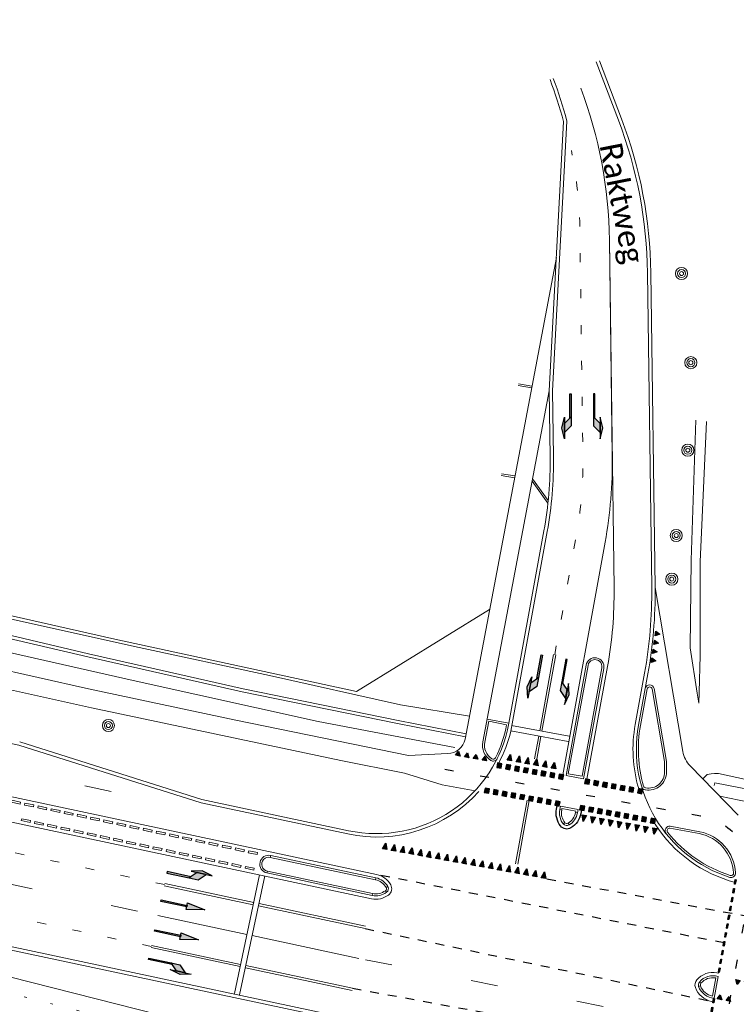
# Model space of a CAD drawing. Extents: x 177628 to 188968, y 384226 to 390673.
# Tile 15 of 256: x 178397 to 178477, y 386833 to 386942. Entities that reach past the tile are written whole.
import ezdxf

# ---------------------------------------------------------------- set-up
doc = ezdxf.new("R2010")
doc.units = 0
for name, pattern in [('Markering 1-1', [2, 1, -1]), ('Markering 1-3', [4, 1, -3]), ('VW-1-3_STREEP', [4, 1, -3]), ('VW-3-9_STREEP', [12, 3, -9]), ('VW-30-270_STREEP', [3, 0.3, -2.7])]:
    doc.linetypes.add(name, pattern=pattern)
for name, color, linetype, lineweight in [('2901', 253, 'Continuous', 13), ('B-AF-RAST-GD', 253, 'HEKWERK', 13), ('B-BP-BOOM-GD', 253, 'Continuous', 13), ('B-MK-BLOKLG-GD', 253, 'VW-1-3_STREEP', 13), ('B-MK-PIJL-GD', 253, 'Continuous', 13), ('B-MK-STRP-GD', 253, 'Continuous', 13), ('B-TR-SLOO-GD', 253, 'Continuous', 13), ('B-TR-TALB-GD', 253, 'Continuous', 13), ('B-TR-TALO-GD', 253, 'Continuous', 13), ('B-VH-BNDH-GD', 253, 'Continuous', 13), ('B-VH-FPAD-GD', 8, 'Continuous', 13), ('B-VH-HFDR-GD', 8, 'Continuous', 13), ('B-WE-VW-MARKERING_LANGS_STREEP_30270-G', 253, 'VW-30-270_STREEP', 13), ('B-WE-VW-MARKERING_LANGS_STREEP_39-G', 253, 'VW-3-9_STREEP', 13), ('B-WT-HDUIK-GD', 253, 'Continuous', 13), ('Z06', 7, 'Continuous', 9)]:
    doc.layers.add(name, color=color, linetype=linetype, lineweight=lineweight)
doc.layers.add('GV-nw-markering', color=8, linetype='Continuous')
doc.styles.add('Legend', font='calibri.ttf')
doc.linetypes.add('HEKWERK', pattern='A,7,-1.5,[1,ProvNB.shx,S=0.75,R=0,X=0,Y=0],-1.5', length=10)

# ---------------------------------------------------------------- blocks, each defined once
blk = doc.blocks.new('2901_2901', base_point=(177628.113717, 385871.174588))
at = {"layer": '2901'}
for radius in [0.675, 0.45, 0.225]:
    blk.add_circle((177628.113717, 385871.174588), radius, dxfattribs=at)
blk = doc.blocks.new('*U39')
for points in [[(0.67, 5), (0.97, 3.8), (0.67, 2.6)], [(-0.08, 3.55), (0.67, 4.3), (0.67, 3.3), (-0.08, 2.55)], [(-0.08, 2.55), (0.08, 2.7), (0.08, 0), (-0.08, 0)]]:
    blk.add_lwpolyline(points, close=True)
for points in [[(0.67, 5), (0.97, 3.8), (0.67, 2.6)], [(-0.08, 3.55), (0.67, 4.3), (-0.08, 2.55), (0.67, 3.3)], [(-0.08, 2.55), (0.08, 2.7), (-0.08, 0), (0.08, 0)]]:
    blk.add_solid(points)
blk = doc.blocks.new('*U58')
at = {"layer": 'GV-nw-markering'}
blk.add_blockref('*U39', (-0.3, 0), dxfattribs=at)
blk = doc.blocks.new('pijlmarkering rechtdoor')
for points in [[(0, 5), (0.38, 2.95), (-0.37, 2.95)], [(-0.08, 2.95), (0.08, 2.95), (0.08, 0), (-0.08, 0)]]:
    blk.add_lwpolyline(points, close=True)
for points in [[(0, 5), (0.38, 2.95), (-0.37, 2.95)], [(-0.08, 2.95), (0.08, 2.95), (-0.08, 0), (0.08, 0)]]:
    blk.add_solid(points)
blk = doc.blocks.new('*U59')
at = {"layer": 'GV-nw-markering'}
blk.add_blockref('pijlmarkering rechtdoor', (0, 0), dxfattribs=at)
blk = doc.blocks.new('*U57')
at = {"layer": 'GV-nw-markering', "xscale": -1}
blk.add_blockref('*U39', (0.3, 0), dxfattribs=at)
blk = doc.blocks.new('*U81')
at = {"layer": 'GV-nw-markering'}
for points in [[(-1.02, 0.05), (-1.02, -0.05), (-0.52, -0.05), (-0.52, 0.05)], [(-0.02, 0.05), (-0.02, -0.05), (0.48, -0.05), (0.48, 0.05)], [(0.98, 0.05), (0.98, -0.05), (1.48, -0.05), (1.48, 0.05)], [(1.98, 0.05), (1.98, -0.05), (2.48, -0.05), (2.48, 0.05)], [(2.98, 0.05), (2.98, -0.05), (3.48, -0.05), (3.48, 0.05)], [(3.98, 0.05), (3.98, -0.05), (4.48, -0.05), (4.48, 0.05)], [(4.98, 0.05), (4.98, -0.05), (5.48, -0.05), (5.48, 0.05)], [(5.98, 0.05), (5.98, -0.05), (6.48, -0.05), (6.48, 0.05)], [(6.98, 0.05), (6.98, -0.05), (7.48, -0.05), (7.48, 0.05)], [(7.98, 0.05), (7.98, -0.05), (8.48, -0.05), (8.48, 0.05)], [(8.98, 0.05), (8.98, -0.05), (9.48, -0.05), (9.48, 0.05)]]:
    blk.add_hatch(color=256, dxfattribs=at).paths.add_polyline_path(points)
at = {"layer": 'GV-nw-markering', "flags": 128}
for points in [[(-0.52, -0.05), (-1.02, -0.05), (-1.02, 0.05), (-0.52, 0.05)], [(0.48, -0.05), (-0.02, -0.05), (-0.02, 0.05), (0.48, 0.05)], [(1.48, -0.05), (0.98, -0.05), (0.98, 0.05), (1.48, 0.05)], [(2.48, -0.05), (1.98, -0.05), (1.98, 0.05), (2.48, 0.05)], [(3.48, -0.05), (2.98, -0.05), (2.98, 0.05), (3.48, 0.05)], [(4.48, -0.05), (3.98, -0.05), (3.98, 0.05), (4.48, 0.05)], [(5.48, -0.05), (4.98, -0.05), (4.98, 0.05), (5.48, 0.05)], [(6.48, -0.05), (5.98, -0.05), (5.98, 0.05), (6.48, 0.05)], [(7.48, -0.05), (6.98, -0.05), (6.98, 0.05), (7.48, 0.05)], [(8.48, -0.05), (7.98, -0.05), (7.98, 0.05), (8.48, 0.05)], [(9.48, -0.05), (8.98, -0.05), (8.98, 0.05), (9.48, 0.05)]]:
    blk.add_lwpolyline(points, close=True, dxfattribs=at)
blk = doc.blocks.new('*U82')
at = {"layer": 'GV-nw-markering'}
for points in [[(-1.02, 0.05), (-1.02, -0.05), (-0.52, -0.05), (-0.52, 0.05)], [(-0.02, 0.05), (-0.02, -0.05), (0.48, -0.05), (0.48, 0.05)], [(0.98, 0.05), (0.98, -0.05), (1.48, -0.05), (1.48, 0.05)], [(1.98, 0.05), (1.98, -0.05), (2.48, -0.05), (2.48, 0.05)], [(2.98, 0.05), (2.98, -0.05), (3.48, -0.05), (3.48, 0.05)], [(3.98, 0.05), (3.98, -0.05), (4.48, -0.05), (4.48, 0.05)], [(4.98, 0.05), (4.98, -0.05), (5.48, -0.05), (5.48, 0.05)], [(5.98, 0.05), (5.98, -0.05), (6.48, -0.05), (6.48, 0.05)], [(6.98, 0.05), (6.98, -0.05), (7.48, -0.05), (7.48, 0.05)]]:
    blk.add_hatch(color=256, dxfattribs=at).paths.add_polyline_path(points)
at = {"layer": 'GV-nw-markering', "flags": 128}
for points in [[(-0.52, -0.05), (-1.02, -0.05), (-1.02, 0.05), (-0.52, 0.05)], [(0.48, -0.05), (-0.02, -0.05), (-0.02, 0.05), (0.48, 0.05)], [(1.48, -0.05), (0.98, -0.05), (0.98, 0.05), (1.48, 0.05)], [(2.48, -0.05), (1.98, -0.05), (1.98, 0.05), (2.48, 0.05)], [(3.48, -0.05), (2.98, -0.05), (2.98, 0.05), (3.48, 0.05)], [(4.48, -0.05), (3.98, -0.05), (3.98, 0.05), (4.48, 0.05)], [(5.48, -0.05), (4.98, -0.05), (4.98, 0.05), (5.48, 0.05)], [(6.48, -0.05), (5.98, -0.05), (5.98, 0.05), (6.48, 0.05)], [(7.48, -0.05), (6.98, -0.05), (6.98, 0.05), (7.48, 0.05)]]:
    blk.add_lwpolyline(points, close=True, dxfattribs=at)
blk = doc.blocks.new('*U79')
at = {"layer": 'GV-nw-markering'}
for points in [[(-0.25, 0), (-0.25, -0.5), (0.25, -0.5), (0.25, 0)], [(0.75, 0), (0.75, -0.5), (1.25, -0.5), (1.25, 0)], [(1.75, 0), (1.75, -0.5), (2.25, -0.5), (2.25, 0)], [(2.75, 0), (2.75, -0.5), (3.25, -0.5), (3.25, 0)], [(3.75, 0), (3.75, -0.5), (4.25, -0.5), (4.25, 0)], [(4.75, 0), (4.75, -0.5), (5.25, -0.5), (5.25, 0)], [(5.75, 0), (5.75, -0.5), (6.25, -0.5), (6.25, 0)], [(6.75, 0), (6.75, -0.5), (7.25, -0.5), (7.25, 0)], [(7.75, 0), (7.75, -0.5), (8.25, -0.5), (8.25, 0)]]:
    blk.add_lwpolyline(points, close=True, dxfattribs=at)
for points in [[(-0.25, 0), (0.25, 0), (-0.25, -0.5), (0.25, -0.5)], [(0.75, 0), (1.25, 0), (0.75, -0.5), (1.25, -0.5)], [(1.75, 0), (2.25, 0), (1.75, -0.5), (2.25, -0.5)], [(2.75, 0), (3.25, 0), (2.75, -0.5), (3.25, -0.5)], [(3.75, 0), (4.25, 0), (3.75, -0.5), (4.25, -0.5)], [(4.75, 0), (5.25, 0), (4.75, -0.5), (5.25, -0.5)], [(5.75, 0), (6.25, 0), (5.75, -0.5), (6.25, -0.5)], [(6.75, 0), (7.25, 0), (6.75, -0.5), (7.25, -0.5)], [(7.75, 0), (8.25, 0), (7.75, -0.5), (8.25, -0.5)]]:
    blk.add_solid(points, dxfattribs=at)
blk = doc.blocks.new('*U80')
at = {"layer": 'GV-nw-markering'}
for points in [[(-0.25, 0), (-0.25, -0.5), (0.25, -0.5), (0.25, 0)], [(0.75, 0), (0.75, -0.5), (1.25, -0.5), (1.25, 0)], [(1.75, 0), (1.75, -0.5), (2.25, -0.5), (2.25, 0)], [(2.75, 0), (2.75, -0.5), (3.25, -0.5), (3.25, 0)], [(3.75, 0), (3.75, -0.5), (4.25, -0.5), (4.25, 0)], [(4.75, 0), (4.75, -0.5), (5.25, -0.5), (5.25, 0)], [(5.75, 0), (5.75, -0.5), (6.25, -0.5), (6.25, 0)], [(6.75, 0), (6.75, -0.5), (7.25, -0.5), (7.25, 0)], [(7.75, 0), (7.75, -0.5), (8.25, -0.5), (8.25, 0)]]:
    blk.add_lwpolyline(points, close=True, dxfattribs=at)
for points in [[(-0.25, 0), (0.25, 0), (-0.25, -0.5), (0.25, -0.5)], [(0.75, 0), (1.25, 0), (0.75, -0.5), (1.25, -0.5)], [(1.75, 0), (2.25, 0), (1.75, -0.5), (2.25, -0.5)], [(2.75, 0), (3.25, 0), (2.75, -0.5), (3.25, -0.5)], [(3.75, 0), (4.25, 0), (3.75, -0.5), (4.25, -0.5)], [(4.75, 0), (5.25, 0), (4.75, -0.5), (5.25, -0.5)], [(5.75, 0), (6.25, 0), (5.75, -0.5), (6.25, -0.5)], [(6.75, 0), (7.25, 0), (6.75, -0.5), (7.25, -0.5)], [(7.75, 0), (8.25, 0), (7.75, -0.5), (8.25, -0.5)]]:
    blk.add_solid(points, dxfattribs=at)
blk = doc.blocks.new('*U75')
at = {"layer": 'GV-nw-markering'}
for points in [[(-0.25, 0), (-0.25, -0.5), (0.25, -0.5), (0.25, 0)], [(0.75, 0), (0.75, -0.5), (1.25, -0.5), (1.25, 0)], [(1.75, 0), (1.75, -0.5), (2.25, -0.5), (2.25, 0)], [(2.75, 0), (2.75, -0.5), (3.25, -0.5), (3.25, 0)], [(3.75, 0), (3.75, -0.5), (4.25, -0.5), (4.25, 0)], [(4.75, 0), (4.75, -0.5), (5.25, -0.5), (5.25, 0)], [(5.75, 0), (5.75, -0.5), (6.25, -0.5), (6.25, 0)]]:
    blk.add_lwpolyline(points, close=True, dxfattribs=at)
for points in [[(-0.25, 0), (0.25, 0), (-0.25, -0.5), (0.25, -0.5)], [(0.75, 0), (1.25, 0), (0.75, -0.5), (1.25, -0.5)], [(1.75, 0), (2.25, 0), (1.75, -0.5), (2.25, -0.5)], [(2.75, 0), (3.25, 0), (2.75, -0.5), (3.25, -0.5)], [(3.75, 0), (4.25, 0), (3.75, -0.5), (4.25, -0.5)], [(4.75, 0), (5.25, 0), (4.75, -0.5), (5.25, -0.5)], [(5.75, 0), (6.25, 0), (5.75, -0.5), (6.25, -0.5)]]:
    blk.add_solid(points, dxfattribs=at)
blk = doc.blocks.new('*U76')
at = {"layer": 'GV-nw-markering'}
for points in [[(-0.25, 0), (-0.25, -0.5), (0.25, -0.5), (0.25, 0)], [(0.75, 0), (0.75, -0.5), (1.25, -0.5), (1.25, 0)], [(1.75, 0), (1.75, -0.5), (2.25, -0.5), (2.25, 0)], [(2.75, 0), (2.75, -0.5), (3.25, -0.5), (3.25, 0)], [(3.75, 0), (3.75, -0.5), (4.25, -0.5), (4.25, 0)], [(4.75, 0), (4.75, -0.5), (5.25, -0.5), (5.25, 0)], [(5.75, 0), (5.75, -0.5), (6.25, -0.5), (6.25, 0)], [(6.75, 0), (6.75, -0.5), (7.25, -0.5), (7.25, 0)]]:
    blk.add_lwpolyline(points, close=True, dxfattribs=at)
for points in [[(-0.25, 0), (0.25, 0), (-0.25, -0.5), (0.25, -0.5)], [(0.75, 0), (1.25, 0), (0.75, -0.5), (1.25, -0.5)], [(1.75, 0), (2.25, 0), (1.75, -0.5), (2.25, -0.5)], [(2.75, 0), (3.25, 0), (2.75, -0.5), (3.25, -0.5)], [(3.75, 0), (4.25, 0), (3.75, -0.5), (4.25, -0.5)], [(4.75, 0), (5.25, 0), (4.75, -0.5), (5.25, -0.5)], [(5.75, 0), (6.25, 0), (5.75, -0.5), (6.25, -0.5)], [(6.75, 0), (7.25, 0), (6.75, -0.5), (7.25, -0.5)]]:
    blk.add_solid(points, dxfattribs=at)
blk = doc.blocks.new('*U68')
at = {"layer": 'GV-nw-markering'}
for points in [[(-0.33, 0), (0.17, 0), (-0.08, -0.5), (-0.33, 0)], [(0.67, 0), (1.17, 0), (0.92, -0.5), (0.67, 0)]]:
    blk.add_lwpolyline(points, close=True, dxfattribs=at)
for points in [[(-0.33, 0), (0.17, 0), (-0.08, -0.5)], [(0.67, 0), (1.17, 0), (0.92, -0.5)]]:
    blk.add_solid(points, dxfattribs=at)
blk = doc.blocks.new('*U70')
at = {"layer": 'GV-nw-markering'}
for points in [[(-0.52, 0), (-0.02, 0), (-0.27, -0.5), (-0.52, 0)], [(0.48, 0), (0.98, 0), (0.73, -0.5), (0.48, 0)], [(1.48, 0), (1.98, 0), (1.73, -0.5), (1.48, 0)], [(2.48, 0), (2.98, 0), (2.73, -0.5), (2.48, 0)]]:
    blk.add_lwpolyline(points, close=True, dxfattribs=at)
for points in [[(-0.52, 0), (-0.02, 0), (-0.27, -0.5)], [(0.48, 0), (0.98, 0), (0.73, -0.5)], [(1.48, 0), (1.98, 0), (1.73, -0.5)], [(2.48, 0), (2.98, 0), (2.73, -0.5)]]:
    blk.add_solid(points, dxfattribs=at)
blk = doc.blocks.new('*U71')
at = {"layer": 'GV-nw-markering'}
for points in [[(-0.52, 0), (-0.02, 0), (-0.27, -0.5), (-0.52, 0)], [(0.48, 0), (0.98, 0), (0.73, -0.5), (0.48, 0)], [(1.48, 0), (1.98, 0), (1.73, -0.5), (1.48, 0)], [(2.48, 0), (2.98, 0), (2.73, -0.5), (2.48, 0)]]:
    blk.add_lwpolyline(points, close=True, dxfattribs=at)
for points in [[(-0.52, 0), (-0.02, 0), (-0.27, -0.5)], [(0.48, 0), (0.98, 0), (0.73, -0.5)], [(1.48, 0), (1.98, 0), (1.73, -0.5)], [(2.48, 0), (2.98, 0), (2.73, -0.5)]]:
    blk.add_solid(points, dxfattribs=at)
blk = doc.blocks.new('*U66')
at = {"layer": 'GV-nw-markering'}
for points in [[(-0.65, 0), (-0.15, 0), (-0.4, -0.7), (-0.65, 0)], [(0.35, 0), (0.85, 0), (0.6, -0.7), (0.35, 0)], [(1.35, 0), (1.85, 0), (1.6, -0.7), (1.35, 0)], [(2.35, 0), (2.85, 0), (2.6, -0.7), (2.35, 0)], [(3.35, 0), (3.85, 0), (3.6, -0.7), (3.35, 0)], [(4.35, 0), (4.85, 0), (4.6, -0.7), (4.35, 0)]]:
    blk.add_lwpolyline(points, close=True, dxfattribs=at)
for points in [[(-0.65, 0), (-0.15, 0), (-0.4, -0.7)], [(0.35, 0), (0.85, 0), (0.6, -0.7)], [(1.35, 0), (1.85, 0), (1.6, -0.7)], [(2.35, 0), (2.85, 0), (2.6, -0.7)], [(3.35, 0), (3.85, 0), (3.6, -0.7)], [(4.35, 0), (4.85, 0), (4.6, -0.7)]]:
    blk.add_solid(points, dxfattribs=at)
blk = doc.blocks.new('*U67')
at = {"layer": 'GV-nw-markering'}
for points in [[(-0.65, 0), (-0.15, 0), (-0.4, -0.7), (-0.65, 0)], [(0.35, 0), (0.85, 0), (0.6, -0.7), (0.35, 0)], [(1.35, 0), (1.85, 0), (1.6, -0.7), (1.35, 0)], [(2.35, 0), (2.85, 0), (2.6, -0.7), (2.35, 0)], [(3.35, 0), (3.85, 0), (3.6, -0.7), (3.35, 0)], [(4.35, 0), (4.85, 0), (4.6, -0.7), (4.35, 0)], [(5.35, 0), (5.85, 0), (5.6, -0.7), (5.35, 0)], [(6.35, 0), (6.85, 0), (6.6, -0.7), (6.35, 0)], [(7.35, 0), (7.85, 0), (7.6, -0.7), (7.35, 0)], [(8.35, 0), (8.85, 0), (8.6, -0.7), (8.35, 0)], [(9.35, 0), (9.85, 0), (9.6, -0.7), (9.35, 0)], [(10.35, 0), (10.85, 0), (10.6, -0.7), (10.35, 0)], [(11.35, 0), (11.85, 0), (11.6, -0.7), (11.35, 0)], [(12.35, 0), (12.85, 0), (12.6, -0.7), (12.35, 0)], [(13.35, 0), (13.85, 0), (13.6, -0.7), (13.35, 0)], [(14.35, 0), (14.85, 0), (14.6, -0.7), (14.35, 0)], [(15.35, 0), (15.85, 0), (15.6, -0.7), (15.35, 0)], [(16.35, 0), (16.85, 0), (16.6, -0.7), (16.35, 0)], [(17.35, 0), (17.85, 0), (17.6, -0.7), (17.35, 0)]]:
    blk.add_lwpolyline(points, close=True, dxfattribs=at)
for points in [[(-0.65, 0), (-0.15, 0), (-0.4, -0.7)], [(0.35, 0), (0.85, 0), (0.6, -0.7)], [(1.35, 0), (1.85, 0), (1.6, -0.7)], [(2.35, 0), (2.85, 0), (2.6, -0.7)], [(3.35, 0), (3.85, 0), (3.6, -0.7)], [(4.35, 0), (4.85, 0), (4.6, -0.7)], [(5.35, 0), (5.85, 0), (5.6, -0.7)], [(6.35, 0), (6.85, 0), (6.6, -0.7)], [(7.35, 0), (7.85, 0), (7.6, -0.7)], [(8.35, 0), (8.85, 0), (8.6, -0.7)], [(9.35, 0), (9.85, 0), (9.6, -0.7)], [(10.35, 0), (10.85, 0), (10.6, -0.7)], [(11.35, 0), (11.85, 0), (11.6, -0.7)], [(12.35, 0), (12.85, 0), (12.6, -0.7)], [(13.35, 0), (13.85, 0), (13.6, -0.7)], [(14.35, 0), (14.85, 0), (14.6, -0.7)], [(15.35, 0), (15.85, 0), (15.6, -0.7)], [(16.35, 0), (16.85, 0), (16.6, -0.7)], [(17.35, 0), (17.85, 0), (17.6, -0.7)]]:
    blk.add_solid(points, dxfattribs=at)
blk = doc.blocks.new('*U61')
at = {"layer": 'GV-nw-markering'}
for points in [[(-1.13, 0), (-0.63, 0), (-0.88, -0.7), (-1.13, 0)], [(-0.13, 0), (0.37, 0), (0.12, -0.7), (-0.13, 0)], [(0.87, 0), (1.37, 0), (1.12, -0.7), (0.87, 0)], [(1.87, 0), (2.37, 0), (2.12, -0.7), (1.87, 0)], [(2.87, 0), (3.37, 0), (3.12, -0.7), (2.87, 0)], [(3.87, 0), (4.37, 0), (4.12, -0.7), (3.87, 0)], [(4.87, 0), (5.37, 0), (5.12, -0.7), (4.87, 0)], [(5.87, 0), (6.37, 0), (6.12, -0.7), (5.87, 0)], [(6.87, 0), (7.37, 0), (7.12, -0.7), (6.87, 0)]]:
    blk.add_lwpolyline(points, close=True, dxfattribs=at)
for points in [[(-1.13, 0), (-0.63, 0), (-0.88, -0.7)], [(-0.13, 0), (0.37, 0), (0.12, -0.7)], [(0.87, 0), (1.37, 0), (1.12, -0.7)], [(1.87, 0), (2.37, 0), (2.12, -0.7)], [(2.87, 0), (3.37, 0), (3.12, -0.7)], [(3.87, 0), (4.37, 0), (4.12, -0.7)], [(4.87, 0), (5.37, 0), (5.12, -0.7)], [(5.87, 0), (6.37, 0), (6.12, -0.7)], [(6.87, 0), (7.37, 0), (7.12, -0.7)]]:
    blk.add_solid(points, dxfattribs=at)

msp = doc.modelspace()

# ---------------------------------------------------------------- linework, layer by layer
at = {"layer": 'B-AF-RAST-GD', "flags": 128}
for points in [[(178407.352, 386873.394), (178385.813, 386878.242), (178368.891, 386882.038), (178352.75, 386885.604), (178338.403, 386888.604), (178325.13, 386891.837), (178310.518, 386895.098), (178297.597, 386898.057), (178285.781, 386900.869), (178280.749, 386902.033)], [(178407.352, 386873.394), (178434.277, 386867.547)]]:
    msp.add_lwpolyline(points, dxfattribs=at)
at = {"layer": 'B-AF-RAST-GD'}
msp.add_lwpolyline([(178434.277, 386867.547), (178449.129, 386876.676)], dxfattribs=at)
at = {"layer": 'B-MK-BLOKLG-GD', "flags": 128}
msp.add_lwpolyline([(178456.386, 386871.644), (178458.779, 386884.789, 0.0483972), (178459.531, 386893.782), (178459.198, 386918.78, 0.0455334), (178458.25, 386927.841)], format="xyb", dxfattribs=at)
for points in [[(178412.886, 386846.028), (178309.111, 386868.118)], [(178411.418, 386839.133), (178346.767, 386852.894)]]:
    msp.add_lwpolyline(points, dxfattribs=at)
at = {"layer": 'B-MK-PIJL-GD'}
msp.add_lwpolyline([(178411.444, 386839.255), (178421.372, 386837.142)], dxfattribs=at)
at = {"layer": 'B-MK-STRP-GD'}
for points in [[(178465.755, 386856.724, -0.1179927), (178465.363, 386863.871), (178466.403, 386869.583, 0.0483972), (178467.202, 386879.134), (178466.735, 386914.212, 0.0879108), (178463.487, 386931.222), (178461.02, 386937.695)], [(178450.146, 386859.567, 0.0558331), (178451.504, 386863.118), (178455.557, 386885.376, 0.0483972), (178456.256, 386893.739), (178456.159, 386901.044), (178457.746, 386931.115, 0.024776), (178456.221, 386935.865), (178456.22, 386935.867)], [(178457.279, 386858.268), (178462.001, 386884.203, 0.0483972), (178462.806, 386893.826), (178462.486, 386917.856, 0.0866515), (178459.302, 386934.76)], [(178459.984, 386857.775), (178462.271, 386870.335, 0.0483972), (178463.002, 386879.078), (178462.486, 386917.856, 0.0866515), (178459.302, 386934.76)], [(178447.946, 386856.41, -0.2677617), (178433.329, 386851.671), (178416.964, 386855.154), (178396.649, 386861.574), (178308.638, 386880.308), (178266.164, 386889.609)], [(178264.983, 386882.626), (178307.431, 386874.635), (178436.539, 386847.154), (178436.539, 386847.154, -0.2134218), (178438.105, 386846.011, -0.381966), (178437.862, 386844.87, -0.2134218), (178435.966, 386844.464), (178336.201, 386865.7), (178305.031, 386868.858), (178278.825, 386874.436, 0.0294774), (178243.927, 386879.739), (178188.969, 386884.801)], [(178189.003, 386878.27), (178240.365, 386873.539, -0.0294774), (178275.35, 386868.224), (178304.735, 386861.969), (178342.738, 386853.88), (178372.493, 386844.07), (178436.919, 386830.356, -0.2183728), (178447.203, 386822.704)], [(178476.5, 386846.268, -0.1854022), (178467.587, 386852.754, -0.1854022)], [(178474.083, 386832.984), (178473.885, 386833.02, -0.2679492), (178472.074, 386834.556, -0.2679492), (178472.231, 386835.417, -0.2679492), (178474.467, 386836.217), (178474.665, 386836.181)]]:
    msp.add_lwpolyline(points, format="xyb", dxfattribs=at)
for points in [[(178454.716, 386863.176), (178456.263, 386871.667)], [(178454.962, 386863.132), (178456.508, 386871.622)], [(178457.988, 386862.581), (178451.574, 386863.749)], [(178457.88, 386861.99), (178451.499, 386863.152)], [(178454.149, 386860.058), (178454.609, 386862.586)], [(178454.394, 386860.013), (178454.855, 386862.541)], [(178452.016, 386848.345), (178453.307, 386855.434)], [(178452.261, 386848.299), (178453.552, 386855.389)], [(178420.68, 386833.89), (178423.495, 386847.118)], [(178421.266, 386833.765), (178424.082, 386846.994)], [(178412.86, 386845.906), (178422.788, 386843.793)], [(178412.912, 386846.151), (178422.84, 386844.037)], [(178423.374, 386843.668), (178435.258, 386841.138)], [(178423.426, 386843.913), (178435.31, 386841.383)], [(178412.152, 386842.581), (178422.08, 386840.467)], [(178422.667, 386840.343), (178434.55, 386837.813)], [(178411.392, 386839.011), (178421.32, 386836.897)], [(178421.959, 386837.017), (178433.842, 386834.487)], [(178421.907, 386836.773), (178433.79, 386834.243)]]:
    msp.add_lwpolyline(points, dxfattribs=at)
at = {"layer": 'B-TR-SLOO-GD', "flags": 128}
for points in [[(178280.778, 386901.662), (178281.252, 386901.553), (178295.884, 386898.189), (178310.936, 386894.778), (178327.44, 386891.004), (178338.403, 386888.604), (178353.177, 386885.191), (178363.873, 386882.665), (178377.445, 386879.783), (178392.458, 386876.347), (178410.082, 386872.462)], [(178409.39, 386868.785), (178392.467, 386872.601), (178371.579, 386877.324), (178352.258, 386881.902), (178335.138, 386885.554), (178318.748, 386889.683), (178302.32, 386893.479), (178282.372, 386898.131), (178281.029, 386898.441)], [(178474.156, 386857.078), (178474.234, 386857.363), (178479.384, 386856.37)]]:
    msp.add_lwpolyline(points, dxfattribs=at)
at = {"layer": 'B-TR-SLOO-GD'}
for points in [[(178446.499, 386862.82), (178438.946, 386864.327), (178421.643, 386867.847), (178404.415, 386871.743), (178382.134, 386877.007), (178363.727, 386881.206), (178346.483, 386885.179), (178327.722, 386889.467), (178313.309, 386892.651), (178298.27, 386896.235), (178281.683, 386900.317), (178280.867, 386900.52)], [(178280.959, 386899.342), (178283.072, 386898.872), (178306.26, 386893.583), (178327.554, 386888.835), (178346.378, 386884.679), (178363.668, 386880.768), (178382.024, 386876.613), (178404.354, 386871.401), (178421.538, 386867.517), (178438.872, 386863.978), (178446.435, 386862.483)], [(178446.876, 386864.805), (178439.195, 386866.079), (178424.602, 386869.33), (178410.082, 386872.462)], [(178409.39, 386868.785), (178430.012, 386864.202), (178445.258, 386861.306)], [(178676.301, 386826.938), (178660.298, 386828.932), (178644.199, 386830.92), (178623.617, 386833.572), (178602.898, 386836.269), (178580.981, 386839.612), (178560.226, 386842.683), (178538.938, 386846.029), (178524.457, 386848.584), (178506.611, 386851.94), (178487.933, 386855.524), (178474.663, 386858.413), (178474.214, 386858.415), (178473.839, 386858.382), (178473.376, 386858.286), (178472.896, 386857.821)], [(178474.802, 386855.871), (178478.026, 386855.23), (178484.929, 386853.992), (178497.845, 386851.466), (178513.344, 386848.775), (178527.668, 386846.324), (178545.764, 386843.459), (178560.423, 386841.222), (178573.257, 386839.221), (178587.545, 386837.228), (178603.005, 386835.019), (178620.143, 386832.818), (178637.956, 386830.522), (178657.612, 386827.967), (178674.692, 386825.65)]]:
    msp.add_lwpolyline(points, dxfattribs=at)
at = {"layer": 'B-TR-TALB-GD', "flags": 128}
msp.add_lwpolyline([(178472.462, 386866.247), (178472.274, 386867.375), (178471.48, 386872.414), (178471.605, 386882.172), (178472.118, 386897.774)], dxfattribs=at)
at = {"layer": 'B-TR-TALO-GD', "flags": 128}
msp.add_lwpolyline([(178472.462, 386866.247), (178472.475, 386867.476), (178472.597, 386871.574), (178472.608, 386881.981), (178473.326, 386897.622)], dxfattribs=at)
at = {"layer": 'B-VH-BNDH-GD', "flags": 128}
for points in [[(178461.638, 386870.18), (178459.438, 386858.098), (178457.903, 386858.378), (178460.103, 386870.459, -1)], [(178466.511, 386856.81), (178466.532, 386856.807, 0.4720743), (178468.63, 386858.581), (178468.615, 386859.731), (178467.242, 386867.833, 0.8395304), (178466.69, 386867.837), (178465.948, 386863.764, 0.1159606), (178466.292, 386857.008, 0.2845837)], [(178449.386, 386860.058, -0.3108091), (178448.586, 386861.911), (178449.025, 386864.227), (178451.03, 386863.847, -0.0659165), (178449.786, 386860.171, -0.4445194)], [(178458.732, 386854.222), (178458.703, 386854.063, -0.2134218), (178457.882, 386852.864, -0.381966), (178457.515, 386852.931, -0.2134218), (178457.168, 386854.342), (178457.197, 386854.502)], [(178475.964, 386847.046, -0.1467145), (178468.968, 386851.858, -0.6943903), (178469.236, 386852.309), (178472.508, 386851.714, -0.3390986), (178476.329, 386847.33, -0.5286211)], [(178424.678, 386849.07), (178436.415, 386846.572, -0.2134218), (178437.589, 386845.715, -0.381966), (178437.511, 386845.35, -0.2134218), (178436.09, 386845.046), (178424.353, 386847.544, -1)], [(178474.342, 386835.635), (178473.973, 386833.609, -0.2650853), (178472.635, 386834.757, -0.2679492), (178472.685, 386835.032, -0.2650853)]]:
    msp.add_lwpolyline(points, format="xyb", close=True, dxfattribs=at)
for points in [[(178396.848, 386855.219), (178395.87, 386855.427), (178395.824, 386855.212), (178396.802, 386855.003)], [(178398.315, 386854.906), (178397.337, 386855.115), (178397.291, 386854.899), (178398.27, 386854.691)], [(178399.782, 386854.594), (178398.804, 386854.802), (178398.759, 386854.587), (178399.737, 386854.379)], [(178401.25, 386854.282), (178400.271, 386854.49), (178400.226, 386854.275), (178401.204, 386854.067)], [(178397.899, 386852.95), (178397.945, 386853.165), (178396.967, 386853.374), (178396.921, 386853.158)], [(178402.717, 386853.97), (178401.739, 386854.178), (178401.693, 386853.963), (178402.671, 386853.754)], [(178404.184, 386853.657), (178403.206, 386853.865), (178403.16, 386853.65), (178404.138, 386853.442)], [(178405.651, 386853.345), (178404.673, 386853.553), (178404.627, 386853.338), (178405.605, 386853.13)], [(178399.366, 386852.638), (178399.412, 386852.853), (178398.434, 386853.061), (178398.388, 386852.846)], [(178400.833, 386852.326), (178400.879, 386852.541), (178399.901, 386852.749), (178399.855, 386852.534)], [(178402.3, 386852.013), (178402.346, 386852.229), (178401.368, 386852.437), (178401.322, 386852.222)], [(178407.118, 386853.033), (178406.14, 386853.241), (178406.094, 386853.026), (178407.072, 386852.817)], [(178408.585, 386852.72), (178407.607, 386852.929), (178407.561, 386852.713), (178408.539, 386852.505)], [(178410.052, 386852.408), (178409.074, 386852.616), (178409.028, 386852.401), (178410.007, 386852.193)], [(178411.52, 386852.096), (178410.541, 386852.304), (178410.496, 386852.089), (178411.474, 386851.881)], [(178403.767, 386851.701), (178403.813, 386851.916), (178402.835, 386852.124), (178402.789, 386851.909)], [(178405.235, 386851.389), (178405.28, 386851.604), (178404.302, 386851.812), (178404.257, 386851.597)], [(178406.702, 386851.076), (178406.748, 386851.292), (178405.769, 386851.5), (178405.724, 386851.285)], [(178408.169, 386850.764), (178408.215, 386850.979), (178407.237, 386851.188), (178407.191, 386850.972)], [(178412.987, 386851.784), (178412.009, 386851.992), (178411.963, 386851.777), (178412.941, 386851.568)], [(178414.454, 386851.471), (178413.476, 386851.679), (178413.43, 386851.464), (178414.408, 386851.256)], [(178415.921, 386851.159), (178414.943, 386851.367), (178414.897, 386851.152), (178415.875, 386850.944)], [(178409.636, 386850.452), (178409.682, 386850.667), (178408.704, 386850.875), (178408.658, 386850.66)], [(178411.103, 386850.14), (178411.149, 386850.355), (178410.171, 386850.563), (178410.125, 386850.348)], [(178412.57, 386849.827), (178412.616, 386850.043), (178411.638, 386850.251), (178411.592, 386850.036)], [(178417.388, 386850.847), (178416.41, 386851.055), (178416.364, 386850.84), (178417.342, 386850.631)], [(178418.855, 386850.534), (178417.877, 386850.743), (178417.831, 386850.527), (178418.809, 386850.319)], [(178420.322, 386850.222), (178419.344, 386850.43), (178419.298, 386850.215), (178420.277, 386850.007)], [(178421.789, 386849.91), (178420.811, 386850.118), (178420.766, 386849.903), (178421.744, 386849.695)], [(178414.037, 386849.515), (178414.083, 386849.73), (178413.105, 386849.938), (178413.059, 386849.723)], [(178415.505, 386849.203), (178415.55, 386849.418), (178414.572, 386849.626), (178414.526, 386849.411)], [(178416.972, 386848.89), (178417.017, 386849.106), (178416.039, 386849.314), (178415.994, 386849.099)], [(178418.439, 386848.578), (178418.485, 386848.793), (178417.507, 386849.002), (178417.461, 386848.786)], [(178423.257, 386849.597), (178422.278, 386849.806), (178422.233, 386849.59), (178423.211, 386849.382)], [(178419.906, 386848.266), (178419.952, 386848.481), (178418.974, 386848.689), (178418.928, 386848.474)], [(178421.373, 386847.954), (178421.419, 386848.169), (178420.441, 386848.377), (178420.395, 386848.162)], [(178422.84, 386847.641), (178422.886, 386847.856), (178421.908, 386848.065), (178421.862, 386847.85)]]:
    msp.add_lwpolyline(points, close=True, dxfattribs=at)
for points in [[(178457.168, 386854.342), (178456.952, 386854.382)], [(178458.703, 386854.063), (178458.92, 386854.023)], [(178457.515, 386852.931), (178457.341, 386852.796)], [(178457.882, 386852.864), (178457.997, 386852.676)], [(178424.678, 386849.07), (178424.724, 386849.285)], [(178424.307, 386847.329), (178424.353, 386847.544)], [(178436.415, 386846.572), (178436.461, 386846.787)], [(178437.778, 386845.815), (178437.589, 386845.715)], [(178436.09, 386845.046), (178436.044, 386844.831)], [(178437.511, 386845.35), (178437.639, 386845.163)], [(178472.635, 386834.757), (178472.427, 386834.683)], [(178472.685, 386835.032), (178472.517, 386835.175)]]:
    msp.add_lwpolyline(points, dxfattribs=at)
at = {"layer": 'B-VH-FPAD-GD', "flags": 128}
for points in [[(178281.215, 386896.06), (178288.094, 386894.459), (178289.387, 386894.163), (178299.296, 386891.894), (178311.68, 386889.014), (178324.36, 386886.104), (178337.758, 386882.996), (178352.248, 386879.708), (178364.047, 386876.996), (178379.979, 386873.329), (178387.53, 386871.631), (178404.401, 386867.839)], [(178404.764, 386865.727), (178393.357, 386868.259), (178387.115, 386869.657), (178381.502, 386870.914), (178368.747, 386873.808), (178357.489, 386876.433), (178343.011, 386879.722), (178327.515, 386883.309), (178311.062, 386887.097), (178295.942, 386890.611), (178289.065, 386892.201), (178281.629, 386893.92), (178281.378, 386893.978)]]:
    msp.add_lwpolyline(points, dxfattribs=at)
at = {"layer": 'B-VH-FPAD-GD'}
for points in [[(178404.401, 386867.839), (178420.853, 386864.345), (178440.071, 386860.411)], [(178439.648, 386858.456), (178432.544, 386859.87), (178404.764, 386865.727)]]:
    msp.add_lwpolyline(points, dxfattribs=at)
at = {"layer": 'B-VH-HFDR-GD'}
for points in [[(178465.732, 386863.803), (178466.772, 386869.516, 0.0483972), (178467.577, 386879.139), (178467.11, 386914.217, 0.0879108), (178463.837, 386931.355), (178461.37, 386937.829)], [(178451.287, 386864.022), (178455.188, 386885.443, 0.0483972), (178455.881, 386893.734), (178455.784, 386901.051), (178457.368, 386931.075)], [(178440.071, 386860.411), (178444.458, 386860.641, 0.3532923), (178446.39, 386862.248), (178456.569, 386915.925)], [(178449.983, 386860.074, -0.4445194), (178449.269, 386859.872, -0.3067039), (178448.364, 386861.924), (178455.784, 386901.051)], [(178466.471, 386856.594), (178466.492, 386856.59, 0.4720743), (178468.85, 386858.584), (178468.835, 386859.751), (178467.459, 386867.87)], [(178468.796, 386851.721, -0.6943903), (178469.276, 386852.526), (178472.549, 386851.93, -0.3392216), (178476.548, 386847.344, -0.3392216)], [(178446.063, 386823.839, -0.6928422), (178445.528, 386823.071), (178371.872, 386841.774), (178354.036, 386847.654)]]:
    msp.add_lwpolyline(points, format="xyb", dxfattribs=at)
for points in [[(178453.813, 386901.392), (178452.327, 386901.631)], [(178453.845, 386901.589), (178452.364, 386901.828)], [(178451.949, 386891.563), (178450.473, 386891.801)], [(178451.917, 386891.366), (178450.436, 386891.604)], [(178455.636, 386888.534), (178453.873, 386890.974)], [(178455.667, 386888.832), (178453.924, 386891.245)], [(178470.676, 386860.857), (178467.577, 386879.139)], [(178451.287, 386864.022), (178448.85, 386864.484)], [(178396.744, 386861.937), (178417.06, 386855.517)], [(178471.488, 386859.262), (178476.843, 386853.782)], [(178439.645, 386858.44), (178443.825, 386857.16)], [(178443.825, 386857.16), (178447.51, 386856.489)], [(178433.407, 386852.038), (178417.06, 386855.517)], [(178436.841, 386829.99), (178372.395, 386843.707), (178342.64, 386853.517)]]:
    msp.add_lwpolyline(points, dxfattribs=at)
for points in [[(178461.853, 386870.13), (178459.613, 386857.832), (178457.646, 386858.191), (178459.885, 386870.489, -1)], [(178458.988, 386854.399), (178458.92, 386854.023, -0.2134218), (178457.997, 386852.676, -0.381966), (178457.341, 386852.796, -0.2134218), (178456.952, 386854.382), (178457.02, 386854.757)], [(178424.724, 386849.285), (178436.461, 386846.787, -0.2134218), (178437.78, 386845.824, -0.381966), (178437.641, 386845.172, -0.2134218), (178436.044, 386844.831), (178424.307, 386847.329, -1)], [(178474.596, 386835.802), (178474.152, 386833.363, -0.2951073), (178472.427, 386834.683, -0.2679492), (178472.517, 386835.175, -0.2951073)]]:
    msp.add_lwpolyline(points, format="xyb", close=True, dxfattribs=at)
for centre, radius, start, end in [((178409.078, 386918.113), 50, 15.02555, 20.63478), ((178466.966, 386867.787), 0.5, 9.62171, 169.67963), ((178436.53, 386866.709), 15, 257.98358, 349.67963), ((178480.489, 386861.116), 15, 169.67963, 252.16889), ((178473.634, 386861.359), 3, 189.62171, 224.34148), ((178466.561, 386857.086), 0.5, 196.13768, 259.67963), ((178476.049, 386847.313), 0.5, 252.16889, 3.6164)]:
    msp.add_arc(centre, radius, start, end, dxfattribs=at)
at = {"layer": 'B-WE-VW-MARKERING_LANGS_STREEP_30270-G', "flags": 128}
msp.add_lwpolyline([(178246.843, 386859.23), (178247.147, 386859.194), (178284.25, 386854.826), (178319.114, 386850.414), (178351.037, 386846.388), (178353.488, 386845.992), (178371.382, 386840.093), (178446.413, 386821.04), (178474.911, 386817.413), (178566.308, 386806.866, 0.0309155), (178609.95, 386804.548), (178653.451, 386804.928, -0.0336527), (178693.484, 386802.581), (178705.943, 386800.989), (178735.166, 386797.323), (178770.159, 386792.932), (178779.321, 386791.781), (178802.203, 386788.905), (178834.229, 386784.884), (178872.222, 386780.136), (178878.553, 386779.339), (178891.004, 386777.772), (178907.469, 386775.7), (178934.018, 386772.412)], format="xyb", dxfattribs=at)
at = {"layer": 'B-WE-VW-MARKERING_LANGS_STREEP_39-G', "flags": 128}
for points in [[(177895.457, 386942.407), (177919.154, 386939.392), (177943.591, 386936.263), (177968.02, 386933.142), (177990.977, 386930.184), (178004.59, 386928.43), (178029.081, 386925.298), (178048.535, 386922.833), (178060.655, 386921.257), (178085.087, 386918.089), (178090.083, 386917.45), (178097.293, 386916.529), (178124.671, 386912.796), (178157.865, 386907.668), (178189.018, 386901.996), (178193.003, 386901.271), (178228.217, 386893.935), (178254.354, 386888.435), (178265.561, 386886.098), (178308.035, 386877.472), (178410.734, 386855.611)], [(178473.563, 386830.131), (178434.55, 386837.813)]]:
    msp.add_lwpolyline(points, dxfattribs=at)
msp.add_lwpolyline([(177896.298, 386913.353), (177936.715, 386908.405), (177963.819, 386905.036), (177987.432, 386902.089), (177988.05, 386902.011), (178012.28, 386898.952), (178048.67, 386894.389), (178057.798, 386893.225), (178074.184, 386891.362), (178086.751, 386890.016), (178107.023, 386887.897), (178122.25, 386886.432), (178134.412, 386885.386), (178155.745, 386883.745), (178170.954, 386882.755), (178188.969, 386881.537), (178242.146, 386876.639, -0.0294774), (178277.087, 386871.33), (178305.443, 386865.294), (178412.152, 386842.581)], format="xyb", dxfattribs=at)
at = {"layer": 'B-WT-HDUIK-GD'}
msp.add_lwpolyline([(178473.326, 386857.451), (178473.24, 386857.469)], dxfattribs=at)
at = {"layer": 'GV-nw-markering', "linetype": 'Markering 1-3', "flags": 128}
msp.add_lwpolyline([(178444.138, 386858.882), (178472.656, 386853.689, -0.4191102), (178478.199, 386845.82), (178473.386, 386819.39)], format="xyb", dxfattribs=at)
at = {"layer": 'GV-nw-markering'}
msp.add_lwpolyline([(178459.357, 386854.332), (178459.289, 386853.956, -0.2134218), (178458.193, 386852.356, -0.381966), (178457.045, 386852.565, -0.2134218), (178456.583, 386854.449), (178456.652, 386854.825)], format="xyb", dxfattribs=at)
at = {"layer": 'GV-nw-markering', "linetype": 'Markering 1-1', "flags": 128}
for points in [[(178475.274, 386839.526), (178436.539, 386847.154)], [(178455.516, 386846.676), (178479.327, 386842.244)], [(178435.258, 386841.138), (178474.083, 386832.984)], [(178433.842, 386834.487), (178458.563, 386829.941)]]:
    msp.add_lwpolyline(points, dxfattribs=at)

# ---------------------------------------------------------------- block references
at = {"layer": 'B-BP-BOOM-GD'}
for p in [(178470.528, 386914.118, 20.93), (178471.564, 386904.192, 20.8), (178471.228, 386894.434, 21.15), (178469.937, 386884.925, 21.187), (178469.436, 386880.075, 21.208), (178406.633, 386863.755, 21.238)]:
    msp.add_blockref('2901_2901', p, dxfattribs=at)
at = {"layer": 'B-MK-PIJL-GD'}
for name, p, rotation in [('*U58', (178457.84, 386900.702), 179.9999999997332), ('*U57', (178461.073, 386900.711), 180.0000000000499), ('*U58', (178454.663, 386871.677), 169.6796301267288), ('*U57', (178458.008, 386871.068), 169.6796301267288), ('*U57', (178413.24, 386847.691), 257.9835816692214), ('*U59', (178412.506, 386844.243), 257.9835816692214), ('*U59', (178411.798, 386840.918), 257.9835816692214), ('*U58', (178411.064, 386837.47), 257.9835816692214)]:
    msp.add_blockref(name, p, dxfattribs=dict(at, rotation=rotation))
at = {"layer": 'GV-nw-markering'}
for name, p, rotation in [('*U70', (178467.217, 386871.31), 81.51614985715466), ('*U71', (178448.276, 386859.907), 169.6796301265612), ('*U66', (178455.86, 386859.034), 169.6796301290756), ('*U76', (178450.259, 386859.546), 349.6796301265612), ('*U75', (178460.058, 386857.762), 349.6796301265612), ('*U80', (178456.652, 386854.825), 169.6796301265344), ('*U79', (178467.284, 386852.888), 169.6796301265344), ('*U61', (178460.554, 386853.606), 349.679630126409), ('*U67', (178454.745, 386846.82), 169.6796301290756), ('*U81', (178474.86, 386837.251), 79.67963012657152), ('*U68', (178476.893, 386835.384), 349.6796301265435), ('*U68', (178475.662, 386833.077), 169.6796301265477), ('*U82', (178472.809, 386825.99), 79.67963012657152)]:
    msp.add_blockref(name, p, dxfattribs=dict(at, rotation=rotation))

# ---------------------------------------------------------------- texts
at = {"layer": 'Z06', "style": 'Legend'}
msp.add_text('Raktweg', height=2.5, rotation=281.12884, dxfattribs=at).set_placement((178461.372, 386928.41, 21.15))

doc.saveas('drawing.dxf')
